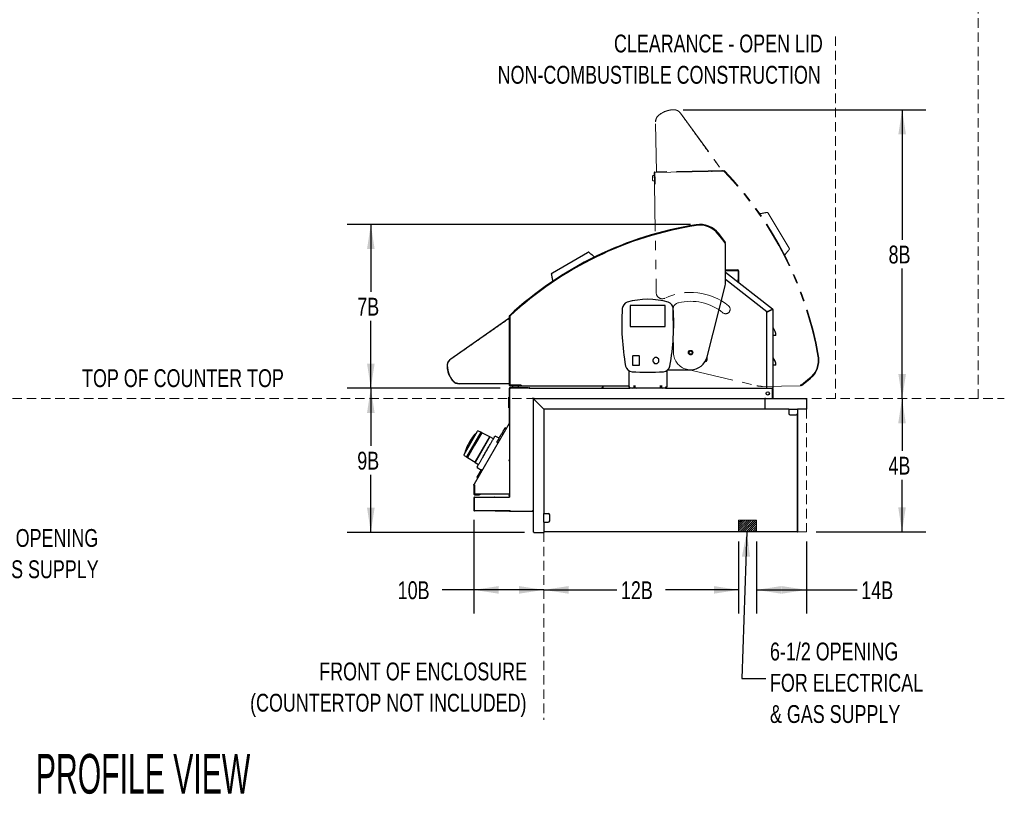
# Model space of a CAD drawing. Header units: inches. Extents: x 33 to 211, y 23 to 146.
# Tile 43 of 66: x 122 to 205, y 23 to 88. Entities that reach past the tile are written whole.
import ezdxf

# ---------------------------------------------------------------- set-up
doc = ezdxf.new("R2010")
doc.units = ezdxf.units.IN
doc.header["$LTSCALE"] = 16
doc.header["$MEASUREMENT"] = 0
doc.linetypes.add('HIDDEN', pattern=[0.075, 0.05, -0.025])
doc.linetypes.add('PHANTOM', pattern=[0.5, 0.25, -0.05, 0.05, -0.05, 0.05, -0.05])
doc.layers.add('FORMAT', color=7, linetype='Continuous')
doc.styles.add('SLDTEXTSTYLE0', font='TXT', dxfattribs={"width": 0.75})
doc.styles.add('SLDTEXTSTYLE1', font='TXT', dxfattribs={"width": 0.568493})
doc.dimstyles.new('SLDDIMSTYLE0', dxfattribs={"dimtxt": 1.5, "dimasz": 2.08, "dimexe": 0, "dimexo": 0.0625, "dimgap": 0.375, "dimtad": 0, "dimtih": 1, "dimtoh": 1, "dimdec": 0, "dimrnd": 1e-09, "dimzin": 12, "dimdsep": 46, "dimlunit": 5, "dimtxsty": 'SLDTEXTSTYLE0', "dimsah": 1, "dimcen": 0.09, "dimadec": 0, "dimazin": 3, "dimtfac": 1, "dimtdec": 0, "dimtofl": 0, "dimtmove": 0, "dimatfit": 3, "dimfxl": 1, "dimfrac": 2, "dimtolj": 1, "dimtzin": 12, "dimarcsym": 0})
doc.dimstyles.new('SLDDIMSTYLE2', dxfattribs={"dimtxt": 0.18, "dimasz": 2.08, "dimexe": 0, "dimexo": 0.0625, "dimgap": 0, "dimtad": 0, "dimtih": 1, "dimtoh": 1, "dimdec": 0, "dimrnd": 1e-09, "dimzin": 0, "dimdsep": 46, "dimlunit": 5, "dimtxsty": 'Standard', "dimsah": 1, "dimcen": 0.09, "dimadec": 0, "dimazin": 0, "dimtfac": 2.08, "dimtdec": 0, "dimtofl": 0, "dimtmove": 0, "dimatfit": 3, "dimfxl": 1, "dimfrac": 2, "dimtolj": 1, "dimtzin": 0, "dimarcsym": 0})
doc.dimstyles.new('SLDDIMSTYLE3', dxfattribs={"dimtxt": 1.5, "dimasz": 2.08, "dimexe": 0, "dimexo": 0.0625, "dimgap": 0.375, "dimtad": 0, "dimtih": 1, "dimtoh": 1, "dimdec": 0, "dimrnd": 1e-09, "dimzin": 12, "dimdsep": 46, "dimlunit": 5, "dimtxsty": 'SLDTEXTSTYLE0', "dimsah": 1, "dimcen": 0.09, "dimse2": 1, "dimadec": 0, "dimazin": 3, "dimtfac": 1, "dimtdec": 0, "dimtofl": 0, "dimtmove": 0, "dimatfit": 3, "dimfxl": 1, "dimfrac": 2, "dimtolj": 1, "dimtzin": 12, "dimarcsym": 0})

# ---------------------------------------------------------------- blocks, each defined once
blk = doc.blocks.new('_D')
at = {"layer": 'FORMAT'}
for p, q in [((196.421, 56.281), (196.421, 51.888)), ((196.421, 45.069), (196.421, 49.463)), ((189.196, 45.069), (198.421, 45.069))]:
    blk.add_line(p, q, dxfattribs=at)
for points in [[(196.421, 56.281), (196.101, 54.201), (196.741, 54.201)], [(196.421, 45.069), (196.741, 47.149), (196.101, 47.149)]]:
    blk.add_solid(points, dxfattribs=at)
at = {"layer": 'FORMAT', "insert": (195.281, 51.396), "char_height": 1.5, "attachment_point": 1, "style": 'SLDTEXTSTYLE0'}
blk.add_mtext('4B', dxfattribs=at)
blk = doc.blocks.new('SW_NOTE_0')
at = {"layer": 'FORMAT', "color": 0, "char_height": 1.5, "attachment_point": 1, "style": 'SLDTEXTSTYLE0'}
for s, insert in [('%%c', (0.374, 1.659)), ('1-1/2 OPENING', (2.678, 1.659)), ('FOR GAS SUPPLY', (0.374, -0.971))]:
    blk.add_mtext(s, dxfattribs=dict(at, insert=insert))
blk = doc.blocks.new('_D_11')
at = {"layer": 'FORMAT'}
for p, q in [((182.683, 44.269), (182.683, 38.196)), ((166.308, 40.196), (172.453, 40.196)), ((182.683, 40.196), (176.537, 40.196))]:
    blk.add_line(p, q, dxfattribs=at)
for points in [[(166.308, 40.196), (168.388, 39.876), (168.388, 40.516)], [(182.683, 40.196), (180.603, 40.516), (180.603, 39.876)]]:
    blk.add_solid(points, dxfattribs=at)
at = {"layer": 'FORMAT', "insert": (172.795, 40.917), "char_height": 1.5, "attachment_point": 1, "style": 'SLDTEXTSTYLE0'}
blk.add_mtext('12B', dxfattribs=at)
blk = doc.blocks.new('_D_12')
at = {"layer": 'FORMAT'}
for p, q in [((160.435, 46.076), (160.435, 38.196)), ((160.435, 40.196), (157.771, 40.196)), ((166.308, 40.196), (160.435, 40.196))]:
    blk.add_line(p, q, dxfattribs=at)
for points in [[(160.435, 40.196), (162.515, 39.876), (162.515, 40.516)], [(166.308, 40.196), (164.228, 40.516), (164.228, 39.876)]]:
    blk.add_solid(points, dxfattribs=at)
at = {"layer": 'FORMAT', "insert": (154.029, 40.917), "char_height": 1.5, "attachment_point": 1, "style": 'SLDTEXTSTYLE0'}
blk.add_mtext('10B', dxfattribs=at)
blk = doc.blocks.new('_D_13')
at = {"layer": 'FORMAT'}
for p, q in [((184.183, 44.269), (184.183, 38.196)), ((188.396, 44.269), (188.396, 38.196)), ((184.183, 40.196), (188.396, 40.196)), ((188.396, 40.196), (192.658, 40.196))]:
    blk.add_line(p, q, dxfattribs=at)
for points in [[(184.183, 40.196), (186.263, 39.876), (186.263, 40.516)], [(188.396, 40.196), (186.316, 40.516), (186.316, 39.876)]]:
    blk.add_solid(points, dxfattribs=at)
at = {"layer": 'FORMAT', "insert": (193, 40.917), "char_height": 1.5, "attachment_point": 1, "style": 'SLDTEXTSTYLE0'}
blk.add_mtext('14B', dxfattribs=at)
blk = doc.blocks.new('_D_14')
at = {"layer": 'FORMAT'}
for p, q in [((162.633, 57.156), (149.769, 57.156)), ((151.769, 57.156), (151.769, 52.306)), ((151.769, 45.031), (151.769, 49.881)), ((164.691, 45.031), (149.769, 45.031))]:
    blk.add_line(p, q, dxfattribs=at)
for points in [[(151.769, 57.156), (151.449, 55.076), (152.089, 55.076)], [(151.769, 45.031), (152.089, 47.111), (151.449, 47.111)]]:
    blk.add_solid(points, dxfattribs=at)
at = {"layer": 'FORMAT', "insert": (150.628, 51.815), "char_height": 1.5, "attachment_point": 1, "style": 'SLDTEXTSTYLE0'}
blk.add_mtext('9B', dxfattribs=at)
blk = doc.blocks.new('_D_15')
at = {"layer": 'FORMAT'}
for p, q in [((178.634, 70.934), (149.769, 70.934)), ((151.769, 70.934), (151.769, 65.258)), ((151.769, 57.156), (151.769, 62.833)), ((162.633, 57.156), (149.769, 57.156))]:
    blk.add_line(p, q, dxfattribs=at)
for points in [[(151.769, 70.934), (151.449, 68.854), (152.089, 68.854)], [(151.769, 57.156), (152.089, 59.236), (151.449, 59.236)]]:
    blk.add_solid(points, dxfattribs=at)
at = {"layer": 'FORMAT', "insert": (150.628, 64.766), "char_height": 1.5, "attachment_point": 1, "style": 'SLDTEXTSTYLE0'}
blk.add_mtext('7B', dxfattribs=at)
blk = doc.blocks.new('_D_16')
at = {"layer": 'FORMAT'}
for p, q in [((178.018, 80.581), (198.433, 80.581)), ((196.433, 80.581), (196.433, 69.644)), ((196.433, 56.281), (196.433, 67.219))]:
    blk.add_line(p, q, dxfattribs=at)
for points in [[(196.433, 80.581), (196.113, 78.501), (196.753, 78.501)], [(196.433, 56.281), (196.753, 58.361), (196.113, 58.361)]]:
    blk.add_solid(points, dxfattribs=at)
at = {"layer": 'FORMAT', "insert": (195.293, 69.152), "char_height": 1.5, "attachment_point": 1, "style": 'SLDTEXTSTYLE0'}
blk.add_mtext('8B', dxfattribs=at)
blk = doc.blocks.new('SW_NOTE_0_9')
at = {"layer": 'FORMAT', "color": 0, "char_height": 1.5, "attachment_point": 3, "style": 'SLDTEXTSTYLE0'}
for s, insert in [('FRONT OF ENCLOSURE', (20.672, 1.934)), ('(COUNTERTOP NOT INCLUDED)', (20.625, -0.696))]:
    blk.add_mtext(s, dxfattribs=dict(at, insert=insert))
blk = doc.blocks.new('SW_NOTE_0_11')
at = {"layer": 'FORMAT', "color": 0, "char_height": 1.5, "attachment_point": 3, "style": 'SLDTEXTSTYLE0'}
for s, insert in [('CLEARANCE - OPEN LID', (22.031, 1.934)), ('NON-COMBUSTIBLE CONSTRUCTION', (21.861, -0.696))]:
    blk.add_mtext(s, dxfattribs=dict(at, insert=insert))
blk = doc.blocks.new('SW_NOTE_0_12')
at = {"layer": 'FORMAT', "color": 0, "char_height": 1.5, "attachment_point": 1, "style": 'SLDTEXTSTYLE0'}
for s, insert in [('6-1/2 OPENING', (0.362, 3.024)), ('FOR ELECTRICAL', (0.362, 0.394)), ('& GAS SUPPLY', (0.362, -2.236))]:
    blk.add_mtext(s, dxfattribs=dict(at, insert=insert))

msp = doc.modelspace()

# ---------------------------------------------------------------- hatches: boundary and pattern name
at = {"layer": 'FORMAT'}
h = msp.add_hatch(dxfattribs=at)
h.set_pattern_fill('ANSI31', color=256, style=0)
h.paths.add_polyline_path([(184.183, 45.069), (184.183, 46.069), (182.683, 46.069), (182.683, 45.069)], flags=0)

# ---------------------------------------------------------------- linework, layer by layer
at = {"color": 7, "linetype": 'PHANTOM', "lineweight": 18}
for p, q in [((177.806, 80.293), (181.29, 75.486)), ((175.771, 75.384), (175.703, 79.551)), ((175.649, 75.31), (181.436, 75.405)), ((181.45, 75.457), (175.666, 75.363)), ((181.451, 75.407), (175.667, 75.313)), ((175.45, 74.658), (175.445, 74.991)), ((175.485, 75.04), (175.601, 75.063)), ((175.609, 74.59), (175.492, 74.609)), ((175.597, 75.292), (175.613, 74.362)), ((175.647, 75.292), (175.663, 74.363)), ((175.648, 75.262), (175.65, 75.262)), ((175.661, 74.611), (175.649, 75.31)), ((175.656, 74.916), (175.654, 74.916)), ((175.657, 74.739), (175.659, 74.739)), ((175.665, 74.361), (175.661, 74.611)), ((175.613, 74.362), (175.663, 74.363)), ((175.665, 74.361), (175.613, 74.36)), ((175.613, 74.36), (175.763, 65.174)), ((175.663, 74.463), (175.661, 74.463)), ((175.663, 74.365), (175.665, 74.365)), ((175.685, 74.361), (175.665, 74.361)), ((185.16, 71.881), (186.926, 68.947)), ((185.564, 70.127), (185.564, 70.127)), ((185.637, 69.905), (185.637, 69.911)), ((177.149, 63.729), (177.208, 60.133)), ((178.317, 58.755), (184.203, 57.367)), ((187.934, 57.407), (188.663, 57.997)), ((187.965, 57.369), (188.694, 57.958)), ((187.968, 57.439), (188.655, 57.994)), ((184.694, 57.314), (187.877, 57.366)), ((187.968, 57.439), (187.876, 57.438)), ((187.877, 57.366), (187.876, 57.438)), ((187.934, 57.407), (187.965, 57.369)), ((187.952, 57.434), (187.948, 57.436)), ((188.016, 57.478), (188.012, 57.471))]:
    msp.add_line(p, q, dxfattribs=at)
at = {"color": 7, "linetype": 'Continuous', "lineweight": 25}
for p, q in [((181.547, 69.396), (180.97, 70.135)), ((181.516, 69.431), (180.972, 70.127)), ((181.587, 69.427), (181.009, 70.166)), ((181.478, 69.48), (181.485, 69.476)), ((181.516, 69.431), (181.516, 69.339)), ((181.588, 69.339), (181.516, 69.339)), ((181.521, 69.415), (181.519, 69.411)), ((181.547, 69.396), (181.587, 69.427)), ((181.588, 66.156), (181.588, 69.339)), ((167.031, 66.859), (169.993, 68.576)), ((168.791, 67.234), (168.791, 67.234)), ((169.014, 67.303), (169.008, 67.303)), ((181.588, 67.103), (182.621, 67.103)), ((181.588, 67.065), (182.621, 67.065)), ((182.641, 67.045), (182.641, 66.293)), ((182.679, 67.045), (182.679, 66.293)), ((181.588, 66.928), (185.543, 63.838)), ((185.066, 63.576), (181.588, 66.293)), ((182.641, 66.105), (182.641, 66.293)), ((182.679, 66.293), (182.679, 66.105)), ((180.044, 59.803), (181.527, 65.665)), ((182.679, 66.105), (182.641, 66.105)), ((173.569, 64.109), (173.569, 62.377)), ((176.502, 64.129), (173.589, 64.129)), ((176.522, 62.377), (176.522, 64.109)), ((185.508, 63.792), (185.066, 63.576)), ((185.066, 63.554), (185.508, 63.77)), ((185.504, 63.768), (185.504, 63.79)), ((185.543, 63.838), (185.508, 63.792)), ((185.528, 63.792), (185.566, 63.792)), ((185.566, 63.792), (185.566, 57.156)), ((158.5, 59.642), (163.363, 63.048)), ((163.394, 63.207), (163.395, 57.423)), ((163.444, 63.207), (163.445, 57.423)), ((163.447, 57.405), (163.446, 63.192)), ((185.066, 57.156), (185.066, 63.554)), ((173.589, 62.357), (176.502, 62.357)), ((185.576, 61.591), (185.566, 61.591)), ((185.816, 61.591), (185.576, 61.591)), ((173.766, 59.838), (173.766, 59.129)), ((174.317, 59.877), (173.805, 59.877)), ((174.356, 59.129), (174.356, 59.838)), ((175.621, 59.718), (175.5, 59.597)), ((175.82, 59.73), (175.649, 59.73)), ((175.969, 59.597), (175.848, 59.718)), ((180.023, 59.729), (180.023, 59.531)), ((173.805, 59.09), (174.317, 59.09)), ((175.488, 59.569), (175.488, 59.398)), ((175.5, 59.37), (175.621, 59.249)), ((175.649, 59.237), (175.82, 59.237)), ((175.848, 59.249), (175.969, 59.37)), ((175.98, 59.398), (175.98, 59.569)), ((179.898, 59.406), (179.877, 59.406)), ((185.576, 59.091), (185.566, 59.091)), ((185.816, 59.091), (185.576, 59.091)), ((173.447, 58.636), (173.447, 57.254)), ((176.643, 58.636), (176.643, 57.254)), ((176.742, 58.716), (178.648, 58.716)), ((163.375, 57.528), (159.208, 57.527)), ((163.394, 57.136), (163.394, 54.201)), ((163.433, 57.136), (163.433, 54.201)), ((163.433, 57.118), (163.433, 57.136)), ((164.147, 57.405), (163.447, 57.405)), ((165.007, 57.195), (163.453, 57.195)), ((165.007, 57.156), (163.453, 57.156)), ((163.465, 57.403), (164.395, 57.403)), ((163.465, 57.353), (164.395, 57.353)), ((163.495, 57.403), (163.495, 57.405)), ((163.714, 57.237), (163.694, 57.353)), ((164.096, 57.195), (163.763, 57.195)), ((163.841, 57.405), (163.841, 57.403)), ((164.018, 57.403), (164.018, 57.405)), ((164.166, 57.353), (164.146, 57.237)), ((164.397, 57.405), (164.147, 57.405)), ((164.295, 57.405), (164.295, 57.403)), ((164.392, 57.403), (164.392, 57.405)), ((164.395, 57.353), (164.395, 57.403)), ((164.397, 57.425), (164.397, 57.405)), ((164.397, 57.405), (164.397, 57.353)), ((164.397, 57.353), (173.447, 57.354)), ((165.007, 57.195), (165.07, 57.195)), ((165.07, 57.156), (165.007, 57.156)), ((165.07, 57.195), (165.07, 57.156)), ((165.07, 57.195), (165.085, 57.195)), ((165.07, 57.156), (173.545, 57.156)), ((171.197, 57.181), (171.342, 57.354)), ((171.197, 57.181), (171.226, 57.156)), ((171.264, 57.156), (171.264, 57.194)), ((173.545, 57.254), (173.447, 57.254)), ((173.545, 57.156), (173.545, 57.254)), ((173.797, 57.156), (173.545, 57.156)), ((174.07, 57.156), (173.797, 57.156)), ((173.873, 57.375), (173.873, 57.254)), ((173.873, 57.254), (173.873, 57.232)), ((173.994, 57.254), (173.994, 57.375)), ((173.994, 57.232), (173.994, 57.254)), ((176.021, 57.156), (174.07, 57.156)), ((176.294, 57.156), (176.021, 57.156)), ((176.097, 57.375), (176.097, 57.254)), ((176.097, 57.254), (176.097, 57.232)), ((176.218, 57.254), (176.218, 57.375)), ((176.218, 57.232), (176.218, 57.254)), ((176.545, 57.156), (176.294, 57.156)), ((176.643, 57.254), (176.545, 57.254)), ((176.545, 57.254), (176.545, 57.156)), ((176.545, 57.156), (185.511, 57.156)), ((185.566, 57.156), (185.511, 57.156)), ((163.374, 56.286), (163.374, 56.387)), ((163.374, 56.286), (163.374, 56.26)), ((163.381, 56.402), (163.394, 56.402)), ((163.381, 56.287), (163.394, 56.287)), ((163.471, 57.108), (163.433, 57.108)), ((185.511, 56.284), (185.511, 56.281)), ((185.528, 56.339), (185.528, 57.098)), ((185.569, 57.098), (185.531, 57.098)), ((185.531, 57.098), (185.531, 56.339)), ((185.531, 56.339), (185.569, 56.339)), ((185.569, 57.098), (185.569, 56.339)), ((163.374, 56.061), (163.374, 56.26)), ((163.374, 55.798), (163.374, 56.061)), ((163.374, 55.657), (163.374, 55.798)), ((163.374, 55.516), (163.374, 55.655)), ((163.381, 55.634), (163.394, 55.634)), ((163.381, 55.495), (163.394, 55.495)), ((165.433, 56.223), (165.433, 56.261)), ((165.433, 45.089), (165.433, 56.223)), ((165.471, 56.223), (165.433, 56.223)), ((165.491, 56.281), (165.453, 56.281)), ((165.491, 56.281), (184.896, 56.281)), ((165.491, 56.243), (165.491, 56.281)), ((165.491, 56.22), (166.308, 55.403)), ((166.311, 55.406), (165.494, 56.223)), ((166.058, 55.653), (166.058, 55.66)), ((184.954, 56.281), (184.896, 56.281)), ((184.896, 56.281), (184.896, 56.223)), ((184.896, 56.223), (184.896, 55.406)), ((184.954, 56.281), (188.338, 56.281)), ((188.396, 56.223), (188.396, 55.406)), ((166.308, 55.403), (166.308, 46.631)), ((184.896, 55.406), (166.311, 55.406)), ((186.896, 55.406), (184.896, 55.406)), ((186.896, 55.406), (186.896, 55.336)), ((186.896, 55.406), (187.646, 55.406)), ((186.896, 55.336), (186.896, 55.031)), ((187.021, 54.906), (187.521, 54.906)), ((187.608, 54.942), (187.608, 45.069)), ((187.608, 54.942), (187.608, 45.069)), ((188.396, 55.406), (187.646, 55.406)), ((187.646, 55.406), (187.646, 55.336)), ((187.646, 55.336), (187.646, 55.031)), ((187.646, 55.031), (187.646, 45.069)), ((163.391, 54.191), (160.443, 49.084)), ((163.151, 53.775), (163.054, 53.826)), ((163.425, 54.171), (163.391, 54.191)), ((163.394, 54.201), (163.433, 54.201)), ((163.425, 54.131), (163.425, 51.101)), ((163.433, 54.201), (163.433, 47.985)), ((160.592, 53.348), (159.694, 51.794)), ((161.005, 53.465), (159.8, 51.378)), ((160.172, 52.555), (160.738, 53.535)), ((160.295, 53), (160.3, 53.006)), ((160.364, 53.084), (160.325, 53.038)), ((160.326, 53.039), (160.33, 53.044)), ((160.363, 53.087), (160.329, 53.043)), ((160.329, 53.043), (160.329, 53.043)), ((160.474, 53.222), (160.466, 53.226)), ((160.502, 53.255), (160.493, 53.26)), ((160.493, 53.26), (160.493, 53.26)), ((161.099, 53.412), (160.495, 52.368)), ((160.496, 52.367), (161.101, 53.414)), ((161.763, 53.062), (160.528, 50.923)), ((160.529, 50.925), (161.761, 53.06)), ((160.653, 53.389), (160.643, 53.394)), ((161.004, 53.463), (160.822, 53.559)), ((161.101, 53.414), (161.005, 53.465)), ((161.761, 53.06), (161.099, 53.412)), ((161.733, 53.011), (161.733, 53.011)), ((162.07, 52.898), (161.763, 53.062)), ((162.545, 52.945), (162.232, 53.118)), ((162.865, 53.279), (162.768, 53.331)), ((162.981, 53.7), (162.992, 53.72)), ((159.605, 51.574), (160.172, 52.555)), ((160.495, 52.368), (159.892, 51.323)), ((159.892, 51.321), (160.496, 52.367)), ((162.453, 52.566), (162.36, 52.624)), ((159.627, 51.489), (159.801, 51.38)), ((159.68, 51.727), (159.69, 51.721)), ((159.8, 51.378), (159.892, 51.321)), ((159.893, 51.322), (160.529, 50.925)), ((160.528, 50.923), (160.823, 50.739)), ((160.557, 50.974), (160.558, 50.974)), ((163.425, 51.101), (163.366, 51.101)), ((163.366, 51.101), (163.366, 51.07)), ((163.366, 51.07), (163.425, 51.07)), ((163.425, 51.07), (163.425, 48.244)), ((160.714, 50.489), (161.064, 50.278)), ((160.715, 49.582), (161.148, 50.332)), ((160.719, 49.68), (160.715, 49.582)), ((160.719, 49.68), (161.065, 50.28)), ((161.148, 50.332), (161.065, 50.28)), ((161.16, 50.325), (161.148, 50.332)), ((160.435, 49.055), (160.453, 49.055)), ((160.435, 48.996), (160.435, 49.055)), ((160.474, 48.996), (160.435, 48.996)), ((160.435, 48.996), (160.435, 48.254)), ((160.474, 49.028), (160.474, 48.996)), ((160.474, 48.996), (160.474, 48.254)), ((160.477, 48.307), (160.477, 49.025)), ((160.715, 49.582), (160.726, 49.575)), ((160.493, 48.008), (162.16, 48.008)), ((160.494, 48.234), (160.872, 48.234)), ((160.494, 48.195), (160.872, 48.195)), ((163.366, 48.244), (160.539, 48.244)), ((160.872, 48.234), (160.935, 48.234)), ((160.935, 48.195), (160.872, 48.195)), ((160.935, 48.234), (160.935, 48.195)), ((163.425, 48.244), (163.366, 48.244)), ((163.386, 48.244), (163.386, 48.133)), ((163.386, 48.07), (163.386, 48.133)), ((163.425, 48.07), (163.386, 48.07)), ((163.425, 48.133), (163.425, 48.244)), ((163.425, 48.133), (163.425, 48.07)), ((160.435, 47.95), (160.435, 46.876)), ((160.455, 47.922), (160.455, 46.922)), ((160.518, 47.985), (163.375, 47.985)), ((163.375, 47.985), (163.433, 47.985)), ((160.473, 46.879), (160.473, 46.876)), ((160.518, 46.86), (163.375, 46.86)), ((162.238, 46.836), (163.388, 46.836)), ((163.375, 46.86), (163.433, 46.86)), ((163.388, 46.836), (163.388, 46.86)), ((163.388, 46.836), (163.433, 46.836)), ((163.433, 46.86), (163.433, 46.848)), ((163.433, 46.848), (163.471, 46.848)), ((163.433, 46.798), (163.433, 46.848)), ((165.433, 46.798), (163.433, 46.798)), ((163.474, 46.806), (163.474, 46.844)), ((163.474, 46.806), (165.37, 46.806)), ((165.37, 46.864), (165.375, 46.864)), ((165.37, 46.864), (165.37, 46.806)), ((165.375, 46.844), (165.37, 46.844)), ((165.37, 46.806), (165.375, 46.806)), ((165.375, 46.844), (165.375, 46.806)), ((165.395, 46.869), (165.395, 46.864)), ((165.395, 46.864), (165.433, 46.864)), ((165.433, 46.881), (165.43, 46.881)), ((166.308, 45.881), (166.308, 46.631)), ((166.308, 46.631), (166.378, 46.631)), ((166.378, 46.631), (166.683, 46.631)), ((166.808, 46.006), (166.808, 46.506)), ((166.308, 45.881), (166.378, 45.881)), ((166.308, 45.881), (166.308, 45.031)), ((166.378, 45.881), (166.683, 45.881)), ((165.491, 45.031), (166.308, 45.031)), ((166.308, 45.069), (166.328, 45.069)), ((187.608, 45.069), (166.328, 45.069)), ((187.608, 45.111), (187.608, 45.111)), ((187.608, 45.069), (187.646, 45.069))]:
    msp.add_line(p, q, dxfattribs=at)
at = {"color": 7, "linetype": 'PHANTOM', "lineweight": 18, "flags": 128}
msp.add_lwpolyline([(185.377, 70.342), (185.373, 70.344), (185.373, 70.344)], dxfattribs=at)
at = {"color": 7, "linetype": 'Continuous', "lineweight": 25, "flags": 128}
for points in [[(168.573, 67.051), (168.571, 67.046), (168.57, 67.046)], [(163.436, 57.118), (163.434, 57.11), (163.434, 57.108)], [(163.473, 57.107), (163.472, 57.106), (163.472, 57.106)], [(160.481, 53.245), (160.471, 53.233), (160.466, 53.226)]]:
    msp.add_lwpolyline(points, dxfattribs=at)
at = {"color": 7, "linetype": 'Continuous', "lineweight": 25}
for centre, radius in [((178.648, 60.156), 0.188), ((178.648, 60.156), 0.141), ((185.132, 56.719), 0.141)]:
    msp.add_circle(centre, radius, dxfattribs=at)
at = {"color": 7, "linetype": 'PHANTOM', "lineweight": 18}
msp.add_circle((178.648, 60.156), 0.188, dxfattribs=at)
for centre, radius, start, end in [((177.263, 78.566), 2.019, 91.2798, 130.59663), ((177.234, 79.878), 0.707, 35.93821, 91.2798), ((176.409, 79.563), 0.707, 130.59663, 180.93821), ((175.667, 75.293), 0.07, 90.93821, 180.93821), ((176.625, 75.318), 0.01, 54.06832, 90.93821), ((180.395, 75.38), 0.01, 90.93821, 127.80811), ((180.875, 75.388), 0.01, 54.06832, 90.93821), ((181.437, 75.343), 0.0625, 43.75829, 90.93821), ((181.451, 75.387), 0.07, 43.83485, 90.93821), ((181.451, 75.387), 0.02, 43.83485, 90.93821), ((159.862, 54.658), 29.95, 9.98488, 43.83485), ((159.85, 54.672), 29.95, 9.95219, 43.75829), ((159.862, 54.658), 30, 9.98488, 43.83485), ((175.495, 74.991), 0.05, 100.93821, 180.93821), ((175.5, 74.658), 0.05, 180.93821, 260.93821), ((175.667, 75.293), 0.02, 90.93821, 180.93821), ((176.145, 75.311), 0.01, 90.93821, 127.80811), ((175.682, 74.433), 0.02, 180.93821, 206.78015), ((185.085, 71.889), 0.06, 31.03821, 101.03821), ((186.898, 68.876), 0.06, 321.03821, 31.03821), ((176.263, 65.182), 0.5, 180.93821, 295.38443), ((178.648, 60.156), 5.062, 50.97881, 115.38443), ((177.774, 63.739), 0.625, 103.70698, 180.93821), ((178.648, 60.156), 4.313, 50.97881, 103.70698), ((181.599, 63.798), 0.375, 230.97881, 50.97881), ((178.648, 60.156), 1.44, 180.93059, 256.73131), ((187.429, 59.511), 1.95, 308.93821, 9.95219), ((187.437, 59.513), 1.95, 308.93821, 9.98488), ((187.437, 59.513), 2, 308.93821, 9.98488), ((184.662, 59.314), 2, 256.73131, 270.93821), ((187.959, 57.453), 0.07, 192.50784, 265.32589), ((187.959, 57.453), 0.02, 225.52227, 308.93821)]:
    msp.add_arc(centre, radius, start, end, dxfattribs=at)
at = {"color": 7, "linetype": 'Continuous', "lineweight": 25}
for centre, radius, start, end in [((183.839, 41.283), 30, 99.0526, 132.90257), ((183.839, 41.283), 29.95, 99.0526, 132.90257), ((183.825, 41.272), 29.95, 99.01991, 132.82601), ((179.434, 68.934), 2, 38.00593, 99.0526), ((179.434, 68.934), 1.95, 38.00593, 99.0526), ((179.436, 68.926), 1.95, 38.00593, 99.01991), ((181.502, 69.422), 0.02, 314.58999, 38.00593), ((181.502, 69.422), 0.07, 281.57556, 354.39361), ((170.063, 68.547), 0.06, 50.10593, 120.10593), ((182.621, 67.045), 0.058, 0, 90), ((182.621, 67.045), 0.02, 0, 90), ((167.021, 66.784), 0.06, 120.10593, 190.10593), ((179.588, 66.156), 2, 345.79903, 0.00593), ((175.045, 58.735), 5.906, 72.98688, 107.01312), ((192.545, 62.592), 19.685, 176.31957, 190.43833), ((173.49, 63.818), 0.591, 107.01312, 176.31957), ((173.589, 64.109), 0.0197, 90, 180), ((176.502, 64.109), 0.0197, 0, 90), ((176.6, 63.818), 0.591, 3.68043, 72.98688), ((157.545, 62.592), 19.685, 349.56167, 3.68043), ((185.508, 63.792), 0.02, 0, 52), ((185.508, 63.792), 0.058, 0, 52), ((163.464, 63.207), 0.07, 132.90257, 180.00593), ((163.464, 63.207), 0.02, 132.90257, 180.00593), ((163.509, 63.192), 0.0625, 132.82601, 180.00593), ((163.454, 62.631), 0.01, 143.13604, 180.00593), ((163.454, 62.151), 0.01, 180.00593, 216.87583), ((173.589, 62.377), 0.0197, 180, 270), ((176.502, 62.377), 0.0197, 270, 0), ((185.606, 62.252), 0.0407, 180, 221.463), ((184.859, 61.591), 0.957, 0, 41.463), ((158.905, 59.064), 0.707, 125.00593, 180.34752), ((178.648, 60.156), 1.44, 269.99831, 345.79903), ((185.606, 59.752), 0.0407, 180, 221.463), ((184.859, 59.091), 0.957, 0, 41.463), ((160.218, 59.072), 2.019, 180.34752, 219.66435), ((173.767, 59.133), 0.591, 190.43833, 266.16085), ((176.324, 59.133), 0.591, 273.83915, 349.56167), ((179.898, 59.531), 0.125, 270, 0), ((163.455, 58.381), 0.01, 143.13604, 180.00593), ((175.045, 78.184), 19.685, 266.16085, 273.83915), ((159.207, 58.234), 0.707, 219.66435, 270.00593), ((163.453, 57.136), 0.059, 90, 180), ((163.465, 57.423), 0.07, 180.00593, 270.00593), ((163.453, 57.136), 0.02, 90, 180), ((163.455, 57.901), 0.01, 180.00593, 216.87583), ((163.465, 57.423), 0.02, 180.00593, 270.00593), ((163.763, 57.245), 0.05, 190.00593, 270.00593), ((164.096, 57.245), 0.05, 270.00593, 350.00593), ((164.325, 57.423), 0.02, 270.00593, 295.84787), ((165.085, 57.136), 0.059, 19.81493, 90), ((173.797, 57.232), 0.076, 270, 0), ((174.07, 57.232), 0.076, 180, 270), ((176.021, 57.232), 0.076, 270, 0), ((176.294, 57.232), 0.076, 180, 270), ((165.491, 56.223), 0.058, 90, 180), ((165.491, 56.223), 0.02, 90, 180), ((187.021, 55.031), 0.125, 180, 270), ((187.521, 55.031), 0.125, 270, 0), ((187.666, 55.386), 0.02, 90, 180), ((163.374, 54.201), 0.02, 330, 0), ((163.374, 54.201), 0.059, 330, 0), ((163.39, 50.696), 3.858, 143.39497, 162.93763), ((163.39, 50.696), 3.858, 143.24555, 143.39497), ((163.39, 50.696), 3.858, 137.06237, 138.69902), ((160.574, 53.316), 0.0119, 64.23578, 137.06237), ((160.602, 53.342), 0.0118, 139.73116, 150), ((164.456, 50.078), 5.063, 139.11432, 139.73116), ((160.637, 53.384), 0.0118, 62, 139.11432), ((160.792, 53.504), 0.063, 62, 150), ((162.217, 53.091), 0.031, 61, 150), ((159.66, 51.543), 0.063, 150, 238), ((164.459, 50.083), 5.063, 160.26884, 160.88568), ((159.687, 51.737), 0.0118, 160.88568, 238), ((159.705, 51.788), 0.0118, 150, 160.26884), ((159.713, 51.825), 0.0119, 162.93763, 235.76422), ((160.73, 50.515), 0.031, 150, 239), ((160.494, 49.055), 0.059, 150, 180), ((160.494, 48.254), 0.059, 180, 270), ((160.493, 47.95), 0.058, 90, 180), ((160.494, 48.254), 0.02, 180, 270), ((160.539, 48.307), 0.0625, 180, 270), ((162.16, 47.95), 0.058, 37.13459, 90), ((160.518, 47.922), 0.0625, 90, 180), ((160.475, 46.876), 0.04, 180, 336.9327), ((160.518, 46.922), 0.0625, 180, 270), ((160.475, 46.876), 0.00197, 180, 340.7149), ((162.238, 46.894), 0.058, 216.27087, 270), ((166.683, 46.506), 0.125, 0, 90), ((166.683, 46.006), 0.125, 270, 360)]:
    msp.add_arc(centre, radius, start, end, dxfattribs=at)
at = {"color": 7, "linetype": 'PHANTOM', "lineweight": 18}
for centre, ratio, start_param, end_param in [((175.791, 75.385), 0.999848, 0, 1.570796), ((181.274, 75.475), 0.999773, 1.570796, 3.752351)]:
    msp.add_ellipse(centre, major_axis=(-0.02, -0.0003), ratio=ratio, start_param=start_param, end_param=end_param, dxfattribs=at)
at = {"color": 7, "linetype": 'Continuous', "lineweight": 25}
for centre, major_axis, ratio, start_param, end_param in [((163.374, 63.032), (0, -0.02), 0.999773, 1.570796, 3.752351), ((173.805, 59.838), (-0.0281, 0.0281), 0.992433, 5.501585, 7.064785), ((174.317, 59.838), (0.0281, 0.0281), 0.992433, 5.501585, 7.064785), ((175.528, 59.569), (-0.0365, 0.0151), 0.995546, 5.892062, 6.674309), ((175.649, 59.69), (-0.0151, 0.0365), 0.995546, 5.892062, 6.674309), ((175.82, 59.69), (0.0151, 0.0365), 0.995546, 5.892062, 6.674309), ((175.941, 59.569), (0.0365, 0.0151), 0.995546, 5.892062, 6.674309), ((173.805, 59.129), (-0.0281, -0.0281), 0.992433, 5.501585, 7.064785), ((174.317, 59.129), (0.0281, -0.0281), 0.992433, 5.501585, 7.064785), ((175.528, 59.398), (-0.0365, -0.0151), 0.995546, 5.892062, 6.674309), ((175.649, 59.277), (-0.0151, -0.0365), 0.995546, 5.892062, 6.674309), ((175.82, 59.277), (0.0151, -0.0365), 0.995546, 5.892062, 6.674309), ((175.941, 59.398), (0.0365, -0.0151), 0.995546, 5.892062, 6.674309), ((163.375, 57.548), (0, -0.02), 0.999848, 0, 1.570796)]:
    msp.add_ellipse(centre, major_axis=major_axis, ratio=ratio, start_param=start_param, end_param=end_param, dxfattribs=at)
at = {"color": 7, "linetype": 'PHANTOM', "lineweight": 18}
for points, knots in [([(175.953, 80.095), (176.037, 80.162), (176.164, 80.262), (176.355, 80.367), (176.509, 80.437), (176.674, 80.496), (176.851, 80.541), (177.032, 80.572), (177.156, 80.578), (177.218, 80.581)], [0, 0, 0, 0, 0.232626, 0.352185, 0.471743, 0.601551, 0.731359, 0.86568, 1, 1, 1, 1]), ([(177.218, 80.581), (177.22, 80.581), (177.225, 80.581), (177.233, 80.581), (177.249, 80.581), (177.279, 80.58), (177.339, 80.575), (177.427, 80.557), (177.534, 80.517), (177.636, 80.458), (177.728, 80.383), (177.777, 80.321), (177.802, 80.29)], [0, 0, 0, 0, 0.009598, 0.019195, 0.038383, 0.07671, 0.15297, 0.302466, 0.474365, 0.651352, 0.823195, 1, 1, 1, 1]), ([(177.802, 80.29), (178.159, 79.795), (178.873, 78.806), (179.765, 77.569), (180.479, 76.58), (180.92, 75.968), (181.183, 75.603), (181.268, 75.486)], [0, 0, 0, 0, 0.308939, 0.617877, 0.772347, 0.926816, 1, 1, 1, 1]), ([(175.709, 79.551), (175.71, 79.59), (175.713, 79.67), (175.742, 79.786), (175.789, 79.897), (175.84, 79.975), (175.895, 80.042), (175.929, 80.073), (175.953, 80.095)], [0, 0, 0, 0, 0.191494, 0.388524, 0.580051, 0.777201, 0.841244, 1, 1, 1, 1]), ([(184.462, 71.829), (184.567, 71.849), (184.771, 71.889), (184.975, 71.929), (185.074, 71.948)], [0, 0, 0, 0, 0.514396, 1, 1, 1, 1]), ([(185.137, 71.92), (185.137, 71.919), (185.139, 71.916), (185.149, 71.9), (185.157, 71.886), (185.16, 71.881)], [0, 0, 0, 0, 0.392046, 0.784329, 1, 1, 1, 1]), ([(186.945, 68.839), (186.881, 68.76), (186.751, 68.599), (186.62, 68.437), (186.553, 68.354)], [0, 0, 0, 0, 0.485604, 1, 1, 1, 1]), ([(186.926, 68.947), (186.931, 68.938), (186.942, 68.92), (186.949, 68.909), (186.949, 68.908), (186.949, 68.907)], [0, 0, 0, 0, 0.392048, 0.784332, 1, 1, 1, 1])]:
    msp.add_open_spline(points, degree=3, knots=knots, dxfattribs=at)
at = {"color": 7, "linetype": 'Continuous', "lineweight": 25}
for points, knots in [([(169.993, 68.576), (170.002, 68.582), (170.02, 68.592), (170.031, 68.598), (170.032, 68.599), (170.033, 68.599)], [0, 0, 0, 0, 0.392048, 0.784332, 1, 1, 1, 1]), ([(170.101, 68.593), (170.179, 68.529), (170.338, 68.396), (170.497, 68.262), (170.579, 68.194)], [0, 0, 0, 0, 0.485604, 1, 1, 1, 1]), ([(167.072, 66.16), (167.053, 66.265), (167.016, 66.47), (166.98, 66.674), (166.962, 66.773)], [0, 0, 0, 0, 0.514396, 1, 1, 1, 1]), ([(166.991, 66.836), (166.992, 66.836), (166.995, 66.838), (167.011, 66.847), (167.026, 66.856), (167.031, 66.859)], [0, 0, 0, 0, 0.392046, 0.784329, 1, 1, 1, 1]), ([(158.503, 59.639), (159.003, 59.987), (160.004, 60.685), (161.255, 61.557), (162.256, 62.254), (162.875, 62.686), (163.244, 62.943), (163.363, 63.025)], [0, 0, 0, 0, 0.308939, 0.617877, 0.772347, 0.926816, 1, 1, 1, 1]), ([(158.203, 59.059), (158.203, 59.062), (158.203, 59.066), (158.203, 59.075), (158.203, 59.09), (158.204, 59.12), (158.211, 59.18), (158.23, 59.268), (158.271, 59.374), (158.332, 59.475), (158.409, 59.566), (158.471, 59.614), (158.503, 59.639)], [0, 0, 0, 0, 0.009598, 0.019195, 0.038383, 0.07671, 0.15297, 0.302466, 0.474365, 0.651352, 0.823195, 1, 1, 1, 1]), ([(158.667, 57.786), (158.603, 57.871), (158.505, 58), (158.403, 58.193), (158.334, 58.348), (158.279, 58.514), (158.236, 58.691), (158.209, 58.873), (158.205, 58.997), (158.203, 59.059)], [0, 0, 0, 0, 0.232626, 0.352185, 0.471743, 0.601551, 0.731359, 0.86568, 1, 1, 1, 1]), ([(159.208, 57.534), (159.168, 57.536), (159.089, 57.539), (158.973, 57.57), (158.863, 57.619), (158.786, 57.672), (158.72, 57.728), (158.689, 57.762), (158.667, 57.786)], [0, 0, 0, 0, 0.191494, 0.388524, 0.580051, 0.777201, 0.841244, 1, 1, 1, 1]), ([(163.491, 57.098), (163.486, 57.106), (163.476, 57.121), (163.462, 57.14), (163.451, 57.151), (163.444, 57.153), (163.443, 57.153)], [0, 0, 0, 0, 0.302383, 0.604765, 0.907148, 1, 1, 1, 1]), ([(171.197, 57.181), (171.203, 57.187), (171.217, 57.2), (171.251, 57.209), (171.28, 57.212), (171.297, 57.214), (171.3, 57.214)], [0, 0, 0, 0, 0.3005581, 0.6074591, 0.9143996, 1, 1, 1, 1]), ([(171.226, 57.156), (171.234, 57.166), (171.249, 57.181), (171.276, 57.199), (171.292, 57.209), (171.3, 57.214)], [0, 0, 0, 0, 0.412188, 0.702998, 1, 1, 1, 1]), ([(171.3, 57.214), (171.297, 57.212), (171.291, 57.206), (171.282, 57.2), (171.275, 57.196), (171.272, 57.196), (171.271, 57.195)], [0, 0, 0, 0, 0.307067, 0.614134, 0.921202, 1, 1, 1, 1]), ([(185.531, 57.098), (185.531, 57.101), (185.53, 57.106), (185.527, 57.111), (185.525, 57.113), (185.525, 57.113)], [0, 0, 0, 0, 0.487133, 0.974267, 1, 1, 1, 1]), ([(163.374, 56.387), (163.374, 56.387), (163.374, 56.388), (163.374, 56.393), (163.375, 56.398), (163.378, 56.401), (163.379, 56.402), (163.38, 56.402), (163.381, 56.402), (163.381, 56.402)], [0, 0, 0, 0, 0.0048148, 0.1839504, 0.766169, 0.9111965, 0.9561006, 0.9809922, 1, 1, 1, 1]), ([(163.374, 56.26), (163.374, 56.26), (163.374, 56.266), (163.375, 56.275), (163.377, 56.284), (163.379, 56.287), (163.38, 56.287), (163.38, 56.287), (163.381, 56.287), (163.381, 56.287)], [0, 0, 0, 0, 0.003834, 0.62461, 0.907049, 0.966234, 0.983452, 0.992783, 1, 1, 1, 1]), ([(165.453, 56.281), (165.445, 56.282), (165.431, 56.285), (165.409, 56.302), (165.39, 56.322), (165.379, 56.335), (165.375, 56.339)], [0, 0, 0, 0, 0.282789, 0.566041, 0.849297, 1, 1, 1, 1]), ([(165.375, 56.339), (165.383, 56.332), (165.401, 56.317), (165.421, 56.295), (165.432, 56.276), (165.432, 56.265), (165.433, 56.261)], [0, 0, 0, 0, 0.2827888, 0.5660415, 0.8492966, 1, 1, 1, 1]), ([(185.524, 56.324), (185.525, 56.325), (185.527, 56.326), (185.53, 56.332), (185.531, 56.337), (185.531, 56.339)], [0, 0, 0, 0, 0.072638, 0.536319, 1, 1, 1, 1]), ([(163.381, 55.634), (163.381, 55.634), (163.38, 55.634), (163.379, 55.634), (163.378, 55.635), (163.375, 55.64), (163.374, 55.648), (163.374, 55.655), (163.374, 55.657), (163.374, 55.657)], [0, 0, 0, 0, 0.015771, 0.036351, 0.073244, 0.191226, 0.696494, 0.995323, 1, 1, 1, 1]), ([(163.381, 55.495), (163.381, 55.495), (163.38, 55.495), (163.38, 55.495), (163.378, 55.496), (163.376, 55.5), (163.374, 55.507), (163.374, 55.514), (163.374, 55.516), (163.374, 55.516)], [0, 0, 0, 0, 0.014443, 0.0333265, 0.0676867, 0.1815736, 0.6921427, 0.995496, 1, 1, 1, 1]), ([(184.896, 56.223), (184.901, 56.231), (184.911, 56.247), (184.925, 56.266), (184.94, 56.279), (184.949, 56.281), (184.954, 56.281)], [0, 0, 0, 0, 0.254723, 0.509615, 0.764508, 1, 1, 1, 1]), ([(188.338, 56.281), (188.343, 56.28), (188.353, 56.279), (188.367, 56.265), (188.382, 56.245), (188.391, 56.23), (188.396, 56.223)], [0, 0, 0, 0, 0.25472, 0.509612, 0.764505, 1, 1, 1, 1]), ([(162.974, 53.688), (162.986, 53.71), (163.011, 53.752), (163.035, 53.794), (163.051, 53.822), (163.053, 53.825), (163.054, 53.826)], [0, 0, 0, 0, 0.252392, 0.504794, 0.749393, 1, 1, 1, 1]), ([(163.391, 54.191), (163.39, 54.188), (163.389, 54.183), (163.394, 54.172), (163.404, 54.157), (163.415, 54.143), (163.423, 54.134), (163.425, 54.131)], [0, 0, 0, 0, 0.201811, 0.431036, 0.660285, 0.889533, 1, 1, 1, 1]), ([(163.425, 54.171), (163.423, 54.168), (163.421, 54.161), (163.421, 54.147), (163.424, 54.137), (163.425, 54.132), (163.425, 54.131)], [0, 0, 0, 0, 0.320197, 0.641091, 0.961986, 1, 1, 1, 1]), ([(160.331, 53.047), (160.323, 53.036), (160.308, 53.016), (160.299, 53.004), (160.294, 52.998)], [0, 0, 0, 0, 0.519659, 1, 1, 1, 1]), ([(160.294, 52.998), (160.294, 52.998), (160.294, 52.998), (160.294, 52.998), (160.294, 52.998), (160.294, 52.999), (160.295, 52.999), (160.295, 52.999), (160.295, 52.999), (160.295, 53), (160.295, 53), (160.295, 53)], [0, 0, 0, 0, 0.11853, 0.237069, 0.355476, 0.47419, 0.593593, 0.71377, 0.83447, 0.955209, 1, 1, 1, 1]), ([(160.325, 53.038), (160.325, 53.038), (160.325, 53.038), (160.325, 53.038), (160.325, 53.038), (160.325, 53.038), (160.325, 53.038), (160.326, 53.038), (160.326, 53.039), (160.326, 53.039), (160.326, 53.039)], [0, 0, 0, 0, 0.122784, 0.245592, 0.367887, 0.490065, 0.612785, 0.736474, 0.861145, 1, 1, 1, 1]), ([(160.33, 53.044), (160.33, 53.044), (160.33, 53.044), (160.33, 53.044), (160.329, 53.044), (160.329, 53.043), (160.329, 53.043), (160.329, 53.043), (160.329, 53.043), (160.329, 53.043), (160.329, 53.043)], [0, 0, 0, 0, 0.12555, 0.251096, 0.376667, 0.501883, 0.626495, 0.750523, 0.874242, 1, 1, 1, 1]), ([(160.33, 53.044), (160.339, 53.057), (160.351, 53.073), (160.364, 53.09), (160.367, 53.095)], [0, 0, 0, 0, 0.76638, 1, 1, 1, 1]), ([(160.421, 53.165), (160.417, 53.159), (160.408, 53.147), (160.392, 53.126), (160.376, 53.104), (160.367, 53.093), (160.363, 53.087)], [0, 0, 0, 0, 0.249256, 0.498559, 0.748955, 1, 1, 1, 1]), ([(160.427, 53.163), (160.423, 53.157), (160.413, 53.145), (160.396, 53.123), (160.379, 53.102), (160.369, 53.09), (160.364, 53.084)], [0, 0, 0, 0, 0.249695, 0.499307, 0.750821, 1, 1, 1, 1]), ([(160.367, 53.095), (160.38, 53.111), (160.405, 53.145), (160.439, 53.191), (160.457, 53.214), (160.465, 53.225)], [0, 0, 0, 0, 0.348804, 0.697654, 1, 1, 1, 1]), ([(160.466, 53.226), (160.457, 53.214), (160.445, 53.197), (160.426, 53.172), (160.421, 53.165)], [0, 0, 0, 0, 0.7187578, 1, 1, 1, 1]), ([(160.479, 53.228), (160.47, 53.217), (160.457, 53.2), (160.435, 53.173), (160.427, 53.163)], [0, 0, 0, 0, 0.635991, 1, 1, 1, 1]), ([(160.466, 53.226), (160.466, 53.226), (160.466, 53.226), (160.466, 53.226), (160.466, 53.226), (160.466, 53.226), (160.466, 53.226), (160.466, 53.225), (160.465, 53.225), (160.465, 53.225), (160.465, 53.225), (160.465, 53.225)], [0, 0, 0, 0, 0.116355, 0.232718, 0.349012, 0.465942, 0.584001, 0.703207, 0.823076, 0.942819, 1, 1, 1, 1]), ([(160.493, 53.26), (160.489, 53.255), (160.483, 53.248), (160.471, 53.232), (160.468, 53.229)], [0, 0, 0, 0, 0.76893, 1, 1, 1, 1]), ([(160.492, 53.243), (160.491, 53.242), (160.487, 53.238), (160.48, 53.229), (160.474, 53.222)], [0, 0, 0, 0, 0.188036, 1, 1, 1, 1]), ([(160.478, 53.226), (160.478, 53.227), (160.478, 53.227), (160.478, 53.227), (160.479, 53.227), (160.479, 53.227), (160.479, 53.228), (160.479, 53.228), (160.479, 53.228), (160.479, 53.228), (160.479, 53.228), (160.479, 53.228)], [0, 0, 0, 0, 0.1174, 0.234738, 0.353577, 0.473635, 0.593524, 0.711905, 0.828134, 0.942556, 1, 1, 1, 1]), ([(161.447, 51.819), (161.477, 51.871), (161.538, 51.977), (161.63, 52.137), (161.714, 52.282), (161.789, 52.412), (161.855, 52.525), (161.916, 52.632), (161.973, 52.731), (162.025, 52.82), (162.07, 52.898), (162.108, 52.964), (162.142, 53.023), (162.169, 53.07), (162.187, 53.101), (162.189, 53.104), (162.19, 53.106)], [0, 0, 0, 0, 0.077632, 0.157663, 0.239951, 0.304275, 0.368607, 0.434299, 0.5, 0.565692, 0.631393, 0.695716, 0.760049, 0.842329, 0.922366, 1, 1, 1, 1]), ([(162.36, 52.624), (162.361, 52.627), (162.364, 52.632), (162.382, 52.663), (162.403, 52.699), (162.429, 52.744), (162.459, 52.795), (162.491, 52.852), (162.526, 52.913), (162.551, 52.956), (162.564, 52.978)], [0, 0, 0, 0, 0.199366, 0.318695, 0.441806, 0.555671, 0.673365, 0.778663, 0.887647, 1, 1, 1, 1]), ([(162.564, 52.978), (162.585, 53.014), (162.627, 53.088), (162.684, 53.187), (162.731, 53.267), (162.762, 53.321), (162.766, 53.328), (162.768, 53.331)], [0, 0, 0, 0, 0.189433, 0.378825, 0.577169, 0.79321, 1, 1, 1, 1]), ([(162.768, 53.331), (162.788, 53.367), (162.83, 53.439), (162.885, 53.534), (162.934, 53.62), (162.961, 53.665), (162.974, 53.688)], [0, 0, 0, 0, 0.2572357, 0.5145361, 0.7543842, 1, 1, 1, 1]), ([(160.703, 50.531), (160.704, 50.533), (160.706, 50.536), (160.724, 50.567), (160.751, 50.614), (160.785, 50.673), (160.823, 50.739), (160.868, 50.817), (160.92, 50.906), (160.977, 51.005), (161.038, 51.112), (161.104, 51.225), (161.179, 51.355), (161.263, 51.5), (161.355, 51.66), (161.416, 51.766), (161.447, 51.819)], [0, 0, 0, 0, 0.077626, 0.157663, 0.239951, 0.304275, 0.368607, 0.434299, 0.5, 0.565692, 0.631393, 0.695716, 0.760049, 0.842329, 0.922364, 1, 1, 1, 1]), ([(160.477, 49.025), (160.472, 49.03), (160.463, 49.041), (160.451, 49.056), (160.443, 49.07), (160.441, 49.079), (160.442, 49.083), (160.443, 49.084)], [0, 0, 0, 0, 0.201811, 0.431036, 0.660285, 0.889533, 1, 1, 1, 1]), ([(165.491, 45.031), (165.483, 45.036), (165.468, 45.046), (165.448, 45.061), (165.435, 45.075), (165.434, 45.085), (165.433, 45.089)], [0, 0, 0, 0, 0.254723, 0.509615, 0.764508, 1, 1, 1, 1])]:
    msp.add_open_spline(points, degree=3, knots=knots, dxfattribs=at)
for points in [[(185.508, 63.77), (185.515, 63.772), (185.53, 63.775), (185.55, 63.781), (185.563, 63.786), (185.565, 63.79), (185.566, 63.792)], [(185.508, 63.77), (185.51, 63.772), (185.516, 63.775), (185.522, 63.781), (185.527, 63.786), (185.527, 63.79), (185.528, 63.792)], [(163.491, 57.098), (163.486, 57.101), (163.476, 57.106), (163.462, 57.113), (163.447, 57.117), (163.438, 57.118), (163.433, 57.118)], [(171.226, 57.156), (171.227, 57.157), (171.229, 57.159), (171.235, 57.159), (171.243, 57.158), (171.249, 57.157), (171.252, 57.156)], [(171.3, 57.214), (171.297, 57.207), (171.291, 57.192), (171.282, 57.172), (171.273, 57.159), (171.267, 57.157), (171.264, 57.156)], [(185.511, 57.156), (185.513, 57.155), (185.515, 57.154), (185.52, 57.14), (185.524, 57.121), (185.526, 57.106), (185.528, 57.098)], [(185.569, 57.098), (185.568, 57.106), (185.567, 57.121), (185.553, 57.14), (185.534, 57.154), (185.519, 57.155), (185.511, 57.156)], [(163.433, 57.108), (163.434, 57.107), (163.435, 57.106), (163.449, 57.103), (163.468, 57.101), (163.483, 57.099), (163.491, 57.098)], [(163.471, 57.108), (163.471, 57.107), (163.472, 57.106), (163.476, 57.103), (163.483, 57.101), (163.488, 57.099), (163.491, 57.098)], [(185.528, 56.339), (185.526, 56.332), (185.523, 56.317), (185.518, 56.297), (185.513, 56.284), (185.509, 56.282), (185.508, 56.281)], [(185.511, 56.281), (185.519, 56.282), (185.534, 56.284), (185.553, 56.297), (185.567, 56.317), (185.568, 56.332), (185.569, 56.339)], [(165.433, 56.223), (165.434, 56.223), (165.435, 56.222), (165.449, 56.222), (165.468, 56.221), (165.483, 56.22), (165.491, 56.22)], [(165.471, 56.223), (165.471, 56.223), (165.472, 56.222), (165.476, 56.222), (165.483, 56.221), (165.488, 56.22), (165.491, 56.22)], [(165.494, 56.223), (165.494, 56.231), (165.493, 56.246), (165.493, 56.265), (165.492, 56.279), (165.491, 56.28), (165.491, 56.281)], [(184.954, 56.281), (184.946, 56.28), (184.931, 56.279), (184.912, 56.265), (184.898, 56.246), (184.897, 56.231), (184.896, 56.223)], [(188.396, 56.223), (188.395, 56.231), (188.393, 56.246), (188.38, 56.265), (188.361, 56.279), (188.345, 56.28), (188.338, 56.281)], [(166.328, 55.386), (166.325, 55.388), (166.32, 55.39), (166.313, 55.395), (166.309, 55.399), (166.308, 55.401), (166.308, 55.403)], [(166.311, 55.406), (166.313, 55.406), (166.315, 55.405), (166.32, 55.401), (166.324, 55.394), (166.326, 55.389), (166.328, 55.386)], [(163.491, 46.864), (163.483, 46.863), (163.468, 46.86), (163.449, 46.856), (163.435, 46.852), (163.434, 46.849), (163.433, 46.848)], [(163.491, 46.864), (163.488, 46.863), (163.483, 46.86), (163.476, 46.856), (163.472, 46.852), (163.471, 46.849), (163.471, 46.848)], [(163.474, 46.806), (163.476, 46.807), (163.478, 46.809), (163.483, 46.822), (163.487, 46.842), (163.489, 46.857), (163.491, 46.864)], [(163.474, 46.844), (163.476, 46.845), (163.478, 46.845), (163.483, 46.85), (163.487, 46.856), (163.489, 46.862), (163.491, 46.864)], [(165.433, 46.884), (165.432, 46.883), (165.43, 46.879), (165.417, 46.874), (165.398, 46.869), (165.382, 46.866), (165.375, 46.864)], [(165.375, 46.806), (165.382, 46.807), (165.398, 46.809), (165.417, 46.822), (165.43, 46.842), (165.432, 46.857), (165.433, 46.864)], [(165.375, 46.844), (165.377, 46.845), (165.383, 46.845), (165.389, 46.85), (165.394, 46.856), (165.394, 46.862), (165.395, 46.864)], [(165.433, 45.089), (165.434, 45.082), (165.435, 45.067), (165.449, 45.047), (165.468, 45.034), (165.483, 45.032), (165.491, 45.031)]]:
    msp.add_open_spline(points, degree=3, dxfattribs=at)
at = {"layer": 'FORMAT', "linetype": 'HIDDEN', "lineweight": 18}
for p, q in [((202.816, 56.281), (202.816, 93.839)), ((190.816, 86.745), (190.816, 56.281)), ((41.243, 56.281), (205.02, 56.281)), ((188.396, 55.406), (188.396, 45.069)), ((166.308, 45.031), (166.308, 29.28)), ((188.396, 45.069), (187.608, 45.069))]:
    msp.add_line(p, q, dxfattribs=at)
at = {"layer": 'FORMAT', "lineweight": 18}
for p, q in [((177.152, 56.281), (180.536, 56.281)), ((182.683, 46.069), (184.183, 46.069)), ((182.683, 46.069), (182.683, 45.069)), ((184.183, 46.069), (184.183, 45.069)), ((182.683, 45.069), (184.183, 45.069))]:
    msp.add_line(p, q, dxfattribs=at)

# ---------------------------------------------------------------- block references
at = {"layer": 'FORMAT'}
for name, p in [('SW_NOTE_0_11', (167.732, 84.966)), ('SW_NOTE_0', (115.388, 43.653)), ('SW_NOTE_0_12', (184.96, 32.741)), ('SW_NOTE_0_9', (144.23, 32.153))]:
    msp.add_blockref(name, p, dxfattribs=at)

# ---------------------------------------------------------------- texts
for s, insert, char_height, attachment_point, style in [('TOP OF COUNTER TOP', (135.976, 58.754), 1.5, 2, 'SLDTEXTSTYLE0'), ('FRONT VIEW                                                   PROFILE VIEW', (71.798, 26.394), 3.33333, 1, 'SLDTEXTSTYLE1')]:
    msp.add_mtext(s, dxfattribs=dict(at, insert=insert, char_height=char_height, attachment_point=attachment_point, style=style))

# ---------------------------------------------------------------- dimensions: what is measured, and where the dimension line sits
for base, p1, p2, text, dimstyle, picture, middle in [((196.433, 80.581), (188.338, 56.281), (177.218, 80.581), '8B', 'SLDDIMSTYLE3', '_D_16', (196.433, 68.431)), ((151.769, 70.934), (163.433, 57.156), (179.434, 70.934), '7B', 'SLDDIMSTYLE0', '_D_15', (151.769, 64.045)), ((151.769, 45.031), (163.433, 57.156), (165.491, 45.031), '9B', 'SLDDIMSTYLE0', '_D_14', (151.769, 51.094)), ((196.421, 56.281), (188.396, 45.069), (205.02, 56.281), '4B', 'SLDDIMSTYLE0', '_D', (196.421, 50.675))]:
    dim = msp.add_linear_dim(base=base, p1=p1, p2=p2, angle=90, text=text, dimstyle=dimstyle, dxfattribs=at)
    dim.commit()
    dim.dimension.update_dxf_attribs({"geometry": picture, "text_midpoint": middle, "dimtype": 160})
for base, p1, p2, text, picture, middle in [((160.435, 40.196), (166.308, 45.031), (160.435, 46.876), '10B', '_D_12', (155.729, 40.196)), ((166.308, 40.196), (182.683, 45.069), (166.308, 45.031), '12B', '_D_11', (174.495, 40.196)), ((188.396, 40.196), (184.183, 45.069), (188.396, 45.069), '14B', '_D_13', (194.7, 40.196))]:
    dim = msp.add_linear_dim(base=base, p1=p1, p2=p2, text=text, dimstyle='SLDDIMSTYLE0', dxfattribs=at)
    dim.commit()
    dim.dimension.update_dxf_attribs({"geometry": picture, "text_midpoint": middle, "dimtype": 160})

# ---------------------------------------------------------------- leaders
msp.add_leader([(183.377, 45.069), (182.96, 32.741), (184.96, 32.741)], dimstyle='SLDDIMSTYLE2', dxfattribs=at)

doc.saveas('drawing.dxf')
